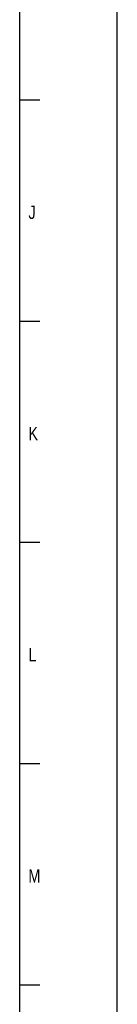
# Model space of a CAD drawing. Header units: millimetres. Extents: x 0 to 3401, y -1 to 1189.
# Tile 39 of 40: x 3372 to 3401, y 291 to 587. Entities that reach past the tile are written whole.
import ezdxf

# ---------------------------------------------------------------- set-up
doc = ezdxf.new("R2010")
doc.units = ezdxf.units.MM
doc.header["$LTSCALE"] = 65.395
doc.layers.get('0').update_dxf_attribs({"linetype": 'CONTINUOUS'})
doc.styles.get("Standard").update_dxf_attribs({"font": 'txt', "width": 0.8})

msp = doc.modelspace()

# ---------------------------------------------------------------- linework, layer by layer
at = {"color": 7, "linetype": 'Continuous'}
for p, q in [((3400.817, -0.828), (3400.817, 1188.526)), ((3371.658, 562.785), (3377.657, 562.785)), ((3371.658, 496.317), (3377.657, 496.317)), ((3371.658, 429.849), (3377.657, 429.849)), ((3371.658, 363.381), (3377.657, 363.381)), ((3371.658, 296.913), (3377.657, 296.913))]:
    msp.add_line(p, q, dxfattribs=at)
at = {"color": 6, "linetype": 'Continuous'}
msp.add_line((3371.658, 52.436), (3371.658, 1160.997), dxfattribs=at)

# ---------------------------------------------------------------- texts
at = {"color": 7, "linetype": 'Continuous', "char_height": 3.999, "attachment_point": 1, "line_spacing_factor": 0.9}
for s, insert, width in [('J', (3374.251, 530.982), 3.85656), ('K', (3374.251, 464.514), 4.71357), ('L', (3374.251, 398.046), 3.85656), ('M', (3374.251, 331.578), 5.14208)]:
    msp.add_mtext(s, dxfattribs=dict(at, insert=insert, width=width))

doc.saveas('drawing.dxf')
